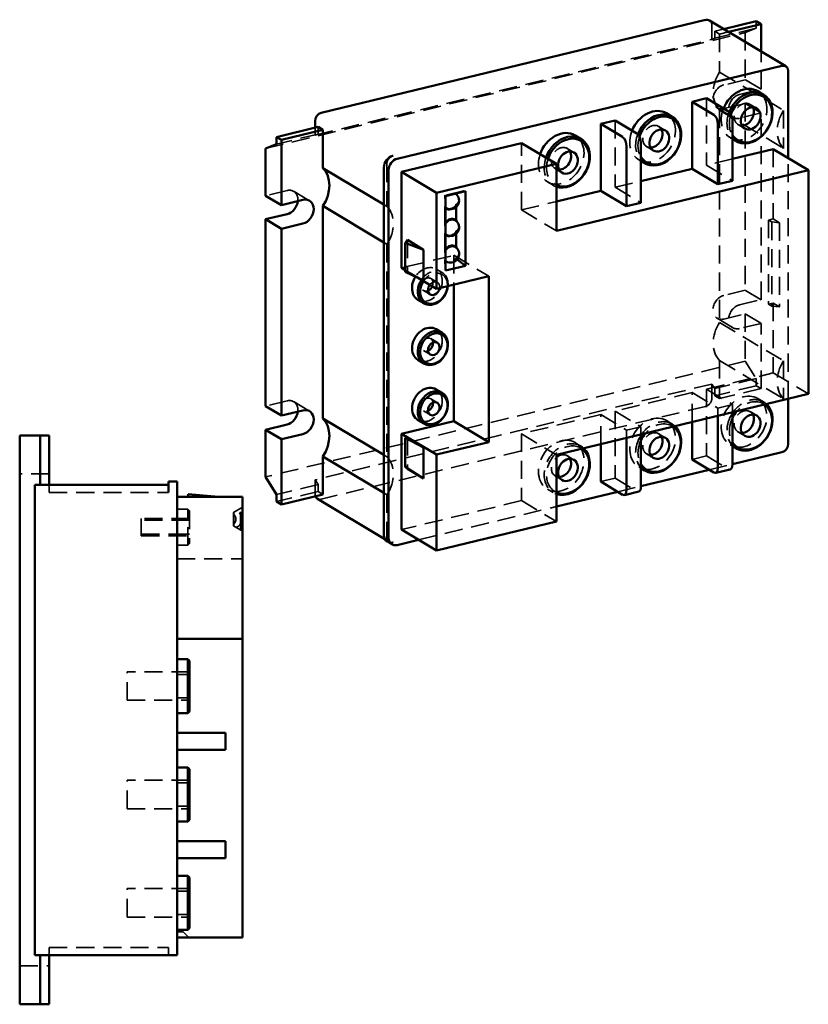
# Model space of a CAD drawing. Header units: millimetres. Extents: x 14 to 290, y 31 to 205.
# Tile 2 of 2: x 151 to 290, y 31 to 205. Entities that reach past the tile are written whole.
import ezdxf

# ---------------------------------------------------------------- set-up
doc = ezdxf.new("R2010")
doc.units = ezdxf.units.MM
doc.header["$LTSCALE"] = 0.5
doc.linetypes.add('CACHE', pattern=[9.525, 6.35, -3.175])
doc.layers.add('Arêtes cachées(ISO)', color=6, linetype='CACHE', lineweight=35)
doc.layers.add('Arêtes visibles(ISO)', color=7, linetype='Continuous', lineweight=50)

msp = doc.modelspace()

# ---------------------------------------------------------------- linework, layer by layer
at = {"layer": 'Arêtes cachées(ISO)'}
for p, q in [((273.29, 203.52), (273.29, 201.05)), ((281.11, 203.02), (273.8, 201.25)), ((275.36, 202.87), (273.8, 202.5)), ((281.11, 203.02), (279.18, 202.25)), ((281.11, 204.26), (281.11, 203.02)), ((194.75, 181.87), (279.18, 202.25)), ((203.48, 184.2), (273.29, 201.05)), ((273.29, 201.05), (273.8, 201.25)), ((273.8, 201.25), (273.8, 202.5)), ((273.8, 202.5), (274.66, 201.98)), ((276.22, 202.36), (274.66, 201.98)), ((274.66, 201.98), (274.66, 195.29)), ((279.18, 202.25), (279.18, 193.95)), ((281.96, 192.28), (281.96, 198.92)), ((274.66, 195.29), (285.92, 188.55)), ((279.18, 193.95), (275.38, 193.03)), ((281.96, 192.28), (279.18, 193.95)), ((278.16, 191.36), (281.96, 192.28)), ((272.35, 190.69), (272.35, 178.92)), ((274.22, 189.02), (277.01, 187.35)), ((275.38, 188.87), (279.18, 189.78)), ((279.18, 189.78), (279.18, 156.95)), ((279.18, 189.78), (281.96, 188.11)), ((281.19, 188.92), (280.02, 189.63)), ((274.66, 188.61), (274.66, 151.26)), ((274.66, 188.61), (285.92, 181.87)), ((281.96, 188.11), (278.16, 187.2)), ((281.96, 155.28), (281.96, 188.11)), ((285.92, 188.55), (285.92, 181.87)), ((203.48, 184.2), (203.48, 185.52)), ((203.99, 185.65), (203.99, 184.4)), ((256.27, 186.81), (256.27, 175.04)), ((265.11, 185.04), (263.93, 185.75)), ((279.07, 185.38), (277.89, 186.08)), ((203.99, 184.4), (196.68, 182.64)), ((203.99, 184.4), (203.48, 184.2)), ((276.51, 183.78), (276.9, 183.55)), ((239.78, 171.06), (239.78, 182.83)), ((249.03, 181.16), (247.85, 181.87)), ((262.99, 181.49), (261.81, 182.2)), ((284.1, 181.76), (284.1, 169.48)), ((286.72, 137.85), (286.72, 180.19)), ((216.1, 179.11), (216.1, 171.69)), ((260.43, 179.9), (260.82, 179.66)), ((276.9, 180.02), (272.35, 178.92)), ((272.35, 178.92), (276.9, 176.2)), ((246.91, 177.61), (245.73, 178.32)), ((244.35, 176.02), (245.37, 175.41)), ((256.27, 175.04), (260.82, 176.14)), ((256.27, 175.04), (260.82, 172.31)), ((198.55, 174.49), (194.75, 173.57)), ((202.5, 172.67), (199.71, 174.34)), ((226.38, 173.65), (226.32, 173.53)), ((226.4, 173.55), (226.32, 173.53)), ((226.32, 173.53), (226.32, 173.45)), ((226.33, 173.34), (226.33, 173.19)), ((229.59, 174.42), (226.38, 173.65)), ((226.38, 173.65), (226.4, 173.5)), ((226.65, 173.62), (226.51, 173.58)), ((228.23, 174), (228.09, 173.97)), ((228.1, 173.96), (228.14, 173.94)), ((228.31, 174.01), (228.23, 173.99)), ((229.59, 174.42), (228.31, 174.01)), ((228.31, 174.01), (228.31, 173.96)), ((228.31, 173.94), (228.31, 173.93)), ((228.41, 173.69), (228.41, 173.71)), ((229.95, 174.35), (229.59, 174.42)), ((215.59, 172), (216.1, 171.69)), ((226.32, 171.44), (226.32, 168.75)), ((226.33, 171.61), (226.33, 171.46)), ((228.31, 171.92), (228.31, 171.56)), ((228.41, 171.96), (228.41, 172.11)), ((239.78, 171.06), (245.95, 172.55)), ((226.55, 171.4), (226.6, 171.36)), ((239.78, 171.06), (245.95, 167.37)), ((226.33, 168.64), (226.33, 168.49)), ((228.09, 169.27), (228.14, 169.24)), ((228.31, 169.24), (228.31, 169.23)), ((228.41, 168.99), (228.41, 169.01)), ((283.26, 169.28), (284.1, 169.48)), ((283.26, 169.28), (283.26, 154.48)), ((283.26, 169.28), (283.82, 168.94)), ((283.82, 168.94), (283.82, 154.14)), ((285.21, 168.82), (283.82, 168.94)), ((284.1, 169.48), (285.21, 168.82)), ((285.21, 168.82), (285.21, 154.02)), ((226.32, 166.74), (226.32, 164.05)), ((226.33, 166.91), (226.33, 166.76)), ((226.55, 166.7), (226.6, 166.66)), ((228.31, 167.22), (228.31, 166.86)), ((228.41, 167.26), (228.41, 167.41)), ((215.59, 165.32), (216.1, 165.02)), ((216.1, 165.02), (216.1, 127.67)), ((219.73, 165.78), (219.73, 160.26)), ((228.09, 164.57), (228.14, 164.54)), ((228.31, 164.54), (228.31, 164.53)), ((219.65, 161.09), (227.88, 163.08)), ((226.33, 163.94), (226.33, 163.79)), ((227.88, 163.08), (227.88, 157.9)), ((227.88, 163.08), (234.04, 159.39)), ((228.41, 164.29), (228.41, 164.31)), ((219.52, 161.06), (218.68, 160.86)), ((219.52, 161.06), (219.65, 161.09)), ((226.32, 162.04), (226.32, 161.96)), ((226.4, 161.98), (226.32, 161.96)), ((226.4, 160.4), (226.32, 161.96)), ((226.33, 162.21), (226.33, 162.06)), ((226.56, 161.99), (226.6, 161.97)), ((228.09, 162.29), (228.23, 162.32)), ((228.31, 162.44), (228.23, 162.42)), ((228.31, 162.52), (228.31, 162.44)), ((228.47, 162.32), (228.31, 162.44)), ((228.41, 162.56), (228.41, 162.72)), ((219.34, 160.46), (221.66, 159.07)), ((219.73, 160.26), (219.34, 160.16)), ((219.73, 160.26), (222.58, 158.64)), ((224.81, 160.65), (225.83, 160.04)), ((223.82, 159.01), (225, 158.3)), ((222.56, 156.9), (223.74, 156.19)), ((279.18, 156.95), (275.38, 156.03)), ((281.96, 155.28), (279.18, 156.95)), ((278.16, 154.36), (281.96, 155.28)), ((284.1, 154.68), (283.26, 154.48)), ((283.82, 154.14), (283.26, 154.48)), ((283.82, 154.14), (285.21, 154.02)), ((284.1, 154.68), (285.21, 154.02)), ((284.1, 154.68), (284.1, 142.4)), ((275.38, 151.87), (279.18, 152.79)), ((279.18, 152.79), (279.18, 144.48)), ((279.18, 152.79), (281.96, 151.12)), ((274.22, 152.02), (277.01, 150.35)), ((274.66, 151.26), (285.92, 144.52)), ((281.96, 151.12), (278.16, 150.2)), ((281.96, 139.65), (281.96, 151.12)), ((223.82, 148.43), (225, 147.73)), ((222.56, 146.33), (223.74, 145.62)), ((279.18, 144.48), (194.75, 124.11)), ((274.66, 144.58), (274.66, 137.89)), ((274.66, 144.58), (285.92, 137.84)), ((279.18, 144.48), (281.11, 141.41)), ((285.92, 144.52), (285.92, 137.84)), ((272.35, 139.56), (284.1, 142.4)), ((284.1, 142.4), (290.27, 138.71)), ((273.29, 140.45), (203.48, 123.6)), ((273.29, 140.45), (273.29, 137.99)), ((273.8, 139.64), (273.29, 140.45)), ((281.11, 141.41), (273.8, 139.64)), ((281.11, 141.41), (281.11, 140.16)), ((269.82, 138.95), (256.27, 135.68)), ((269.82, 138.95), (274.37, 136.22)), ((269.82, 133.77), (269.82, 138.95)), ((272.35, 139.56), (272.35, 127.8)), ((272.35, 139.56), (276.9, 136.84)), ((281.11, 140.16), (273.8, 138.4)), ((273.8, 138.4), (273.8, 139.64)), ((281.96, 139.65), (274.66, 137.89)), ((281.11, 140.16), (281.96, 139.65)), ((198.55, 137.49), (194.75, 136.57)), ((202.5, 135.67), (199.71, 137.34)), ((223.82, 137.86), (225, 137.16)), ((274.66, 137.89), (273.8, 138.4)), ((276.9, 136.84), (274.37, 136.22)), ((276.9, 135.48), (276.9, 136.84)), ((281.39, 137.9), (282.41, 137.29)), ((272.2, 136.52), (204.57, 120.2)), ((222.56, 135.75), (223.74, 135.05)), ((253.73, 135.07), (239.78, 131.7)), ((253.73, 135.07), (258.29, 132.34)), ((253.73, 129.89), (253.73, 135.07)), ((256.27, 135.68), (256.27, 123.91)), ((256.27, 135.68), (260.82, 132.95)), ((274.37, 136.22), (274.37, 134.87)), ((281.19, 134.89), (280.02, 135.59)), ((265.31, 134.01), (266.33, 133.41)), ((239.78, 131.7), (239.78, 119.94)), ((239.78, 131.7), (245.95, 128.01)), ((260.82, 132.95), (258.29, 132.34)), ((258.29, 132.34), (258.29, 130.99)), ((260.82, 131.6), (260.82, 132.95)), ((265.11, 131.01), (263.93, 131.71)), ((279.07, 131.34), (277.89, 132.05)), ((219.73, 131.06), (219.73, 125.54)), ((249.23, 130.13), (250.25, 129.52)), ((262.99, 127.46), (261.81, 128.17)), ((276.51, 129.75), (276.9, 129.51)), ((215.59, 127.97), (216.1, 127.67)), ((249.03, 127.13), (247.85, 127.83)), ((272.35, 127.8), (269.82, 127.19)), ((272.35, 127.8), (276.21, 125.49)), ((260.43, 125.86), (260.82, 125.63)), ((272.82, 125.39), (276.9, 126.38)), ((156.7, 124.63), (151.5, 124.63)), ((203.48, 123.6), (203.99, 122.79)), ((203.48, 121.14), (203.48, 123.6)), ((246.91, 123.58), (245.73, 124.28)), ((256.27, 123.91), (253.73, 123.3)), ((256.27, 123.91), (260.12, 121.6)), ((156.7, 121.38), (156.7, 122.73)), ((156.7, 121.38), (177.7, 121.38)), ((177.7, 121.43), (177.7, 121.38)), ((203.99, 122.79), (196.68, 121.03)), ((203.99, 121.55), (196.68, 119.79)), ((203.99, 122.79), (203.99, 121.55)), ((203.99, 121.55), (204.84, 121.03)), ((215.59, 121.3), (216.1, 120.99)), ((244.35, 121.98), (245.37, 121.37)), ((256.73, 121.51), (260.82, 122.49)), ((216.1, 120.99), (216.1, 113.58)), ((239.78, 119.94), (218.68, 114.84)), ((239.78, 119.94), (245.95, 116.25)), ((179.2, 118.43), (181.1, 118.43)), ((181.1, 112.13), (181.1, 118.43)), ((181.4, 118.13), (181.1, 118.43)), ((181.4, 118.13), (181.4, 112.43)), ((190.7, 118.78), (189.1, 117.85)), ((189.1, 117.76), (189.1, 117.85)), ((189.1, 117.61), (189.1, 117.76)), ((189.2, 117.91), (189.2, 117.7)), ((190.35, 114.78), (190.35, 118.58)), ((221.68, 113.05), (245.95, 118.9)), ((181.4, 116.78), (172.9, 116.78)), ((172.9, 113.78), (172.9, 116.78)), ((181.4, 116.51), (172.9, 116.51)), ((179.2, 116.51), (181.4, 116.51)), ((189.1, 115.75), (189.1, 117.61)), ((189.2, 117.7), (189.2, 117.53)), ((189.2, 115.83), (189.2, 117.53)), ((189.1, 115.59), (189.1, 115.75)), ((189.1, 115.5), (189.1, 115.59)), ((190.7, 114.58), (189.1, 115.5)), ((189.2, 115.83), (189.2, 115.66)), ((189.2, 115.66), (189.2, 115.44)), ((172.9, 114.05), (181.4, 114.05)), ((172.9, 113.78), (181.4, 113.78)), ((179.2, 114.05), (181.4, 114.05)), ((215.77, 113.18), (216.53, 112.73)), ((217.11, 112.62), (217.2, 112.64)), ((179.2, 112.13), (181.1, 112.13)), ((181.4, 112.43), (181.1, 112.13)), ((179.2, 109.73), (190.7, 109.73)), ((181.4, 89.83), (170.4, 89.83)), ((170.4, 84.83), (170.4, 89.83)), ((181.4, 89.4), (179.2, 89.4)), ((181.4, 85.26), (179.2, 85.26)), ((170.4, 84.83), (181.4, 84.83)), ((181.4, 70.78), (170.4, 70.78)), ((170.4, 65.78), (170.4, 70.78)), ((181.4, 70.35), (179.2, 70.35)), ((181.4, 66.21), (179.2, 66.21)), ((170.4, 65.78), (181.4, 65.78)), ((181.4, 51.73), (170.4, 51.73)), ((170.4, 46.73), (170.4, 51.73)), ((181.4, 51.3), (179.2, 51.3)), ((181.4, 47.16), (179.2, 47.16)), ((170.4, 46.73), (181.4, 46.73)), ((180.25, 44.13), (179.2, 44.13)), ((180.25, 44.13), (181.25, 43.13)), ((156.7, 40.03), (156.7, 41.38)), ((156.7, 41.38), (177.7, 41.38)), ((177.7, 40.03), (177.7, 41.38)), ((151.5, 38.13), (156.7, 38.13))]:
    msp.add_line(p, q, dxfattribs=at)
for centre, start, end in [((227.32, 172.68), 55.7863, 58.4479), ((227.32, 172.68), 239.0871, 240.4272), ((227.32, 167.98), 57.747, 59.0871), ((227.32, 167.98), 239.0871, 240.4272), ((227.32, 163.29), 57.747, 59.0871), ((189.1, 116.68), 287.2265, 72.7735)]:
    msp.add_arc(centre, 1.5, start, end, dxfattribs=at)
for centre, major_axis, ratio, start_param, end_param in [((272.2, 203.25), (0.67, 1.12), 0.780613, 5.366906, 6.283309), ((278.16, 192.79), (-2.83, -4.72), 0.780842, 4.650756, 6.082426), ((275.38, 190.95), (-1.16, -1.93), 0.780842, 3.795795, 6.937387), ((278.95, 187.86), (-2.44, -4.08), 0.780842, 4.916045, 9.424778), ((278.16, 189.28), (-1.16, -1.93), 0.780842, 3.795795, 6.937387), ((278.95, 187.86), (-1.06, -1.77), 0.780842, 2.701772, 6.723006), ((262.87, 183.97), (-2.44, -4.08), 0.780842, 4.916045, 9.424778), ((279.97, 187.25), (-2.44, -4.08), 0.780842, 4.921024, 6.06601), ((280.13, 187.15), (-2.29, -3.82), 0.780842, 4.983948, 5.902891), ((289.42, 186.05), (-2.83, -4.72), 0.780842, 4.650756, 6.082426), ((262.87, 183.97), (-1.06, -1.77), 0.780842, 2.701772, 6.723006), ((246.79, 180.09), (-2.44, -4.08), 0.780842, 4.978626, 9.424778), ((263.89, 183.36), (-2.44, -4.08), 0.780842, 4.921024, 6.06601), ((264.05, 183.27), (-2.29, -3.82), 0.780842, 4.983948, 5.902891), ((246.79, 180.09), (-1.06, -1.77), 0.780842, 2.701772, 6.723006), ((217.2, 179.37), (-0.67, -1.12), 0.781072, 3.795784, 5.366276), ((247.81, 179.48), (-2.44, -4.08), 0.780842, 4.978626, 6.454613), ((247.97, 179.39), (-2.29, -3.82), 0.780842, 4.997059, 6.368926), ((198.55, 172.4), (1.16, 1.93), 0.780842, 5.241066, 6.937387), ((227.32, 172.68), (-0.77, -1.29), 0.780842, 4.46525, 4.697136), ((227.32, 172.68), (-0.82, -1.37), 0.780842, 4.540703, 4.621682), ((226.23, 173.34), (-0.09, 1.92), 0.054207, 4.712376, 4.767266), ((226.23, 173.34), (-0.08, 1.8), 0.054207, 4.627098, 4.691813), ((226.3, 172.67), (0.02, -1.1), 0.038905, 0.173202, 2.187822), ((227.37, 172.65), (0.82, 1.37), 0.780842, 1.454118, 1.53498), ((227.37, 172.65), (-0.77, -1.29), 0.780842, 4.667019, 4.761851), ((226.23, 173.34), (2.01, 0.66), 0.070185, 1.404933, 1.459823), ((227.37, 172.65), (0.82, 1.37), 0.780842, 1.344221, 1.405116), ((227.04, 173.66), (1.06, 0.3), 0.06119, 0.043724, 2.058344), ((226.23, 173.34), (-1.88, -0.62), 0.070185, 4.461247, 4.525962), ((227.37, 172.65), (-0.77, -1.29), 0.780842, 4.400535, 4.472239), ((227.37, 172.65), (0.77, 1.29), 0.780842, 6.260943, 6.332647), ((226.23, 173.34), (-1.88, -0.62), 0.070185, 3.187051, 3.251766), ((227.32, 172.68), (0.77, 1.29), 0.780842, 6.036046, 6.267932), ((226.23, 173.34), (2.01, 0.66), 0.070185, 6.253191, 6.308081), ((227.37, 172.65), (0.82, 1.37), 0.780842, 6.186473, 6.247369), ((227.32, 172.68), (0.82, 1.37), 0.780842, 6.1115, 6.192478), ((226.23, 173.34), (2.81, -0.75), 0.495425, 0.821977, 0.876868), ((226.23, 173.34), (2.64, -0.71), 0.495425, 0.736699, 0.801414), ((227.79, 173.03), (0.648, -0.89), 0.819747, 6.120811, 8.135431), ((227.37, 172.65), (0.77, 1.29), 0.780842, 5.971331, 6.091983), ((212.6, 167.51), (2.83, 4.72), 0.780842, 4.650756, 6.082426), ((227.32, 172.68), (-0.77, -1.29), 0.780842, 6.036046, 7.838728), ((226.23, 173.34), (-0.08, 1.8), 0.054207, 3.352902, 3.417617), ((226.23, 173.34), (0.09, -1.92), 0.054207, 0.135856, 0.190746), ((227.32, 172.68), (-0.82, -1.37), 0.780842, 6.1115, 6.192869), ((227.37, 172.65), (-0.77, -1.29), 0.780842, 5.971331, 6.066163), ((227.37, 172.65), (-0.82, -1.37), 0.780842, 6.05661, 6.137471), ((227.32, 172.68), (-0.82, -1.37), 0.780842, 0, 1.48009), ((227.37, 172.65), (-0.77, -1.29), 0.780842, 0.191202, 1.620258), ((227.37, 172.65), (-0.82, -1.37), 0.780842, 0.69978, 1.53498), ((226.23, 173.34), (2.64, -0.71), 0.495425, 5.745689, 5.810404), ((226.23, 173.34), (-2.81, 0.75), 0.495425, 2.528643, 2.583533), ((227.32, 167.98), (0.77, 1.29), 0.780842, 6.036046, 7.838728), ((227.32, 167.98), (-0.82, -1.37), 0.780842, 4.540313, 4.621682), ((226.23, 168.64), (-0.09, 1.92), 0.054207, 4.712376, 4.767266), ((226.3, 167.97), (0.02, -1.1), 0.038905, 0.173202, 2.187822), ((226.23, 168.64), (-0.08, 1.8), 0.054207, 4.627098, 4.691813), ((227.37, 167.95), (0.82, 1.37), 0.780842, 1.454118, 1.53498), ((227.37, 167.95), (-0.77, -1.29), 0.780842, 4.667019, 4.761851), ((227.32, 167.98), (0.82, 1.37), 0.780842, 6.1115, 6.283185), ((226.23, 168.64), (2.81, -0.75), 0.495425, 0.821977, 0.876868), ((226.23, 168.64), (2.64, -0.71), 0.495425, 0.736699, 0.801414), ((227.79, 168.33), (0.648, -0.89), 0.819747, 6.120811, 8.135431), ((227.37, 167.95), (0.77, 1.29), 0.780842, 5.971331, 6.091983), ((227.32, 167.98), (-0.77, -1.29), 0.780842, 6.036046, 7.838728), ((226.23, 168.64), (-0.08, 1.8), 0.054207, 3.352902, 3.417617), ((226.23, 168.64), (0.09, -1.92), 0.054207, 0.135856, 0.190746), ((227.32, 167.98), (-0.82, -1.37), 0.780842, 6.1115, 6.192869), ((227.37, 167.95), (-0.77, -1.29), 0.780842, 5.971331, 6.066163), ((227.37, 167.95), (-0.82, -1.37), 0.780842, 6.05661, 6.137471), ((227.32, 167.98), (-0.82, -1.37), 0.780842, 0, 1.48009), ((227.37, 167.95), (-0.77, -1.29), 0.780842, 0.191202, 1.620258), ((227.37, 167.95), (-0.82, -1.37), 0.780842, 0.69978, 1.53498), ((226.23, 168.64), (2.64, -0.71), 0.495425, 5.745689, 5.810404), ((226.23, 168.64), (-2.81, 0.75), 0.495425, 2.528643, 2.583533), ((227.32, 163.29), (0.77, 1.29), 0.780842, 6.036046, 7.838728), ((227.32, 163.29), (0.82, 1.37), 0.780842, 6.1115, 6.283185), ((226.23, 163.94), (2.81, -0.75), 0.495425, 0.821977, 0.876868), ((227.32, 163.29), (-0.82, -1.37), 0.780842, 4.540313, 4.621682), ((226.23, 163.94), (-0.09, 1.92), 0.054207, 4.712376, 4.767266), ((226.3, 163.27), (0.02, -1.1), 0.038905, 0.173202, 2.187822), ((226.23, 163.94), (-0.08, 1.8), 0.054207, 4.627098, 4.691813), ((227.37, 163.25), (0.82, 1.37), 0.780842, 1.454118, 1.53498), ((227.37, 163.25), (-0.77, -1.29), 0.780842, 4.667019, 4.761851), ((226.23, 163.94), (2.64, -0.71), 0.495425, 0.736699, 0.801414), ((227.79, 163.63), (0.648, -0.89), 0.819747, 6.120811, 8.135431), ((227.37, 163.25), (0.77, 1.29), 0.780842, 5.971331, 6.091983), ((223.19, 157.95), (-1.62, -2.7), 0.780842, 0, 4.675866), ((226.23, 163.94), (-0.08, 1.8), 0.054207, 3.352902, 3.417617), ((227.32, 163.29), (-0.77, -1.29), 0.780842, 6.036046, 6.267932), ((226.23, 163.94), (0.09, -1.92), 0.054207, 0.135856, 0.190746), ((227.32, 163.29), (-0.82, -1.37), 0.780842, 6.1115, 6.192478), ((227.37, 163.25), (-0.77, -1.29), 0.780842, 5.971331, 6.066163), ((227.37, 163.25), (-0.82, -1.37), 0.780842, 6.05661, 6.137471), ((226.23, 163.94), (-1.72, 2.26), 0.456697, 2.198268, 2.198462), ((226.23, 163.94), (-1.61, 2.12), 0.456697, 2.273721, 2.303205), ((227.04, 162.63), (-1.02, 0.42), 0.719652, 1.358657, 1.404687), ((227.04, 162.63), (1.02, -0.42), 0.719652, 5.000133, 6.514869), ((227.37, 163.25), (0.77, 1.29), 0.780842, 4.400535, 4.761851), ((226.23, 163.94), (-1.61, 2.12), 0.456697, 3.547917, 3.612632), ((227.32, 163.29), (0.77, 1.29), 0.780842, 4.46525, 4.697136), ((227.37, 163.25), (-0.82, -1.37), 0.780842, 1.344221, 1.53498), ((227.32, 163.29), (0.82, 1.37), 0.780842, 4.540703, 4.621682), ((226.23, 163.94), (-1.72, 2.26), 0.456697, 3.633195, 3.688085), ((226.23, 163.94), (2.64, -0.71), 0.495425, 5.745689, 5.810404), ((226.23, 163.94), (-2.81, 0.75), 0.495425, 2.528643, 2.583533), ((224.21, 157.34), (1.62, 2.7), 0.780842, 5.254008, 7.799208), ((224.37, 157.25), (1.46, 2.45), 0.780842, 5.293604, 7.793436), ((223.19, 157.95), (-0.63, -1.05), 0.780842, 1.711537, 7.081066), ((224.37, 157.25), (0.63, 1.05), 0.780842, 5.196721, 7.713241), ((275.38, 153.95), (-1.16, -1.93), 0.780842, 3.795795, 6.937387), ((278.16, 152.28), (-1.16, -1.93), 0.780842, 3.795795, 6.937387), ((278.16, 148.77), (-2.83, -4.72), 0.780842, 4.650756, 6.082426), ((223.19, 147.38), (-1.62, -2.7), 0.780842, 0, 3.141593), ((223.19, 147.38), (-0.63, -1.05), 0.780842, 2.343712, 7.081066), ((289.42, 142.03), (-2.83, -4.72), 0.780842, 4.650756, 6.082426), ((223.19, 136.81), (-1.62, -2.7), 0.780842, 0, 3.141593), ((198.55, 135.41), (1.16, 1.93), 0.780842, 5.241066, 6.937387), ((223.19, 136.81), (-0.63, -1.05), 0.780842, 2.343712, 7.081066), ((272.2, 137.72), (0.67, 1.12), 0.781072, 3.795784, 5.366276), ((279.97, 133.21), (2.44, 4.08), 0.780842, 6.122363, 7.752411), ((280.13, 133.12), (2.29, 3.82), 0.780842, 6.237493, 7.637281), ((279.97, 133.21), (-2.44, -4.08), 0.780842, 4.667172, 6.06601), ((278.95, 133.82), (-1.06, -1.77), 0.780842, 2.701772, 6.723006), ((263.89, 129.33), (2.44, 4.08), 0.780842, 6.122363, 7.752411), ((264.05, 129.23), (2.29, 3.82), 0.780842, 6.237493, 7.637281), ((280.13, 133.12), (-2.29, -3.82), 0.780842, 4.83029, 5.902891), ((262.87, 129.94), (-1.06, -1.77), 0.780842, 2.701772, 6.723006), ((247.81, 125.45), (2.44, 4.08), 0.780842, 6.122363, 9.596206), ((263.89, 129.33), (-2.44, -4.08), 0.780842, 4.667172, 6.06601), ((264.05, 129.23), (-2.29, -3.82), 0.780842, 4.83029, 5.902891), ((247.97, 125.35), (-2.29, -3.82), 0.780842, 3.0959, 6.368926), ((246.79, 126.06), (-1.06, -1.77), 0.780842, 2.701772, 6.723006), ((212.6, 123.48), (2.83, 4.72), 0.780842, 4.650756, 6.082426), ((276.21, 126.69), (0.31, -1.26), 0.495743, 5.830102, 6.283185), ((260.12, 122.81), (0.31, -1.26), 0.495743, 5.830102, 6.283185), ((204.57, 121.4), (-0.67, -1.12), 0.780613, 5.366906, 5.733739), ((204.57, 121.4), (-0.67, -1.12), 0.780613, 0.000123, 0.654212), ((187.06, 116.68), (-2.77, 0), 0.57735, 3.831611, 3.886501), ((187.06, 116.68), (-2.6, 0), 0.57735, 3.746333, 3.811048), ((188.59, 116.68), (0, 1.1), 0.866025, 3.705079, 5.719699), ((187.06, 116.68), (-2.6, 0), 0.57735, 2.472137, 2.536852), ((187.06, 116.68), (-2.77, 0), 0.57735, 2.396684, 2.451574), ((217.2, 113.84), (-0.67, -1.12), 0.780613, 5.366906, 6.937398), ((217.11, 114.28), (-0.92, -1.54), 0.780842, 0, 0.654202)]:
    msp.add_ellipse(centre, major_axis=major_axis, ratio=ratio, start_param=start_param, end_param=end_param, dxfattribs=at)
for centre in [(278.95, 133.82), (262.87, 129.94), (246.79, 126.06)]:
    msp.add_ellipse(centre, major_axis=(2.44, 4.08), ratio=0.780842, dxfattribs=at)
at = {"layer": 'Arêtes visibles(ISO)'}
for p, q in [((204.57, 188.13), (272.2, 204.46)), ((272.86, 204.37), (286.29, 196.33)), ((281.11, 204.26), (275.36, 202.87)), ((281.96, 203.75), (276.22, 202.36)), ((281.96, 203.75), (281.11, 204.26)), ((281.96, 198.92), (281.96, 203.75)), ((285.62, 196.42), (217.92, 180.07)), ((286.72, 180.19), (286.72, 195.48)), ((269.82, 190.08), (272.35, 190.69)), ((272.35, 190.69), (276.21, 188.38)), ((281.39, 191.93), (282.41, 191.32)), ((269.82, 190.08), (273.67, 187.77)), ((269.82, 178.31), (269.82, 190.08)), ((265.31, 188.05), (266.33, 187.44)), ((203.99, 185.65), (196.68, 183.88)), ((203.48, 185.52), (203.48, 186.67)), ((204.84, 185.13), (203.99, 185.65)), ((253.73, 186.2), (256.27, 186.81)), ((253.73, 186.2), (257.59, 183.89)), ((253.73, 174.43), (253.73, 186.2)), ((256.27, 186.81), (260.12, 184.5)), ((274.37, 186.15), (274.37, 175.59)), ((276.9, 176.2), (276.9, 186.76)), ((196.68, 183.88), (197.54, 183.37)), ((196.68, 182.64), (196.68, 183.88)), ((204.84, 185.13), (197.54, 183.37)), ((204.84, 178.43), (204.84, 185.13)), ((249.23, 184.17), (250.25, 183.56)), ((276.9, 183.55), (277.53, 183.17)), ((194.75, 181.87), (196.68, 182.64)), ((194.75, 173.57), (194.75, 181.87)), ((197.54, 183.37), (197.54, 171.9)), ((218.68, 177.74), (239.78, 182.83)), ((239.78, 182.83), (245.95, 179.14)), ((258.29, 182.27), (258.29, 171.7)), ((260.82, 172.31), (260.82, 182.88)), ((217.2, 180.58), (217.11, 180.56)), ((284.1, 181.76), (276.9, 180.02)), ((284.1, 181.76), (290.27, 178.07)), ((204.84, 178.43), (215.59, 172)), ((215.59, 178.52), (215.59, 113.92)), ((224.84, 174.05), (245.95, 179.14)), ((245.95, 179.14), (245.95, 167.37)), ((260.82, 179.66), (261.45, 179.29)), ((216.4, 178.04), (216.4, 113.44)), ((218.68, 160.86), (218.68, 177.74)), ((218.68, 177.74), (224.84, 174.05)), ((245.95, 167.37), (290.27, 178.07)), ((260.82, 176.14), (269.82, 178.31)), ((269.82, 178.31), (274.37, 175.59)), ((290.27, 178.07), (290.27, 138.71)), ((274.37, 175.59), (276.9, 176.2)), ((194.75, 173.57), (197.54, 171.9)), ((224.84, 157.17), (224.84, 174.05)), ((226.4, 173.5), (229.95, 174.35)), ((226.4, 160.4), (226.4, 173.5)), ((228.31, 173.96), (228.31, 173.94)), ((228.41, 173.71), (228.41, 173.84)), ((229.95, 174.35), (229.95, 161.26)), ((245.95, 172.55), (253.73, 174.43)), ((253.73, 174.43), (258.29, 171.7)), ((197.54, 171.9), (201.34, 172.82)), ((204.84, 134.41), (204.84, 171.76)), ((204.84, 171.76), (215.59, 165.32)), ((228.31, 171.56), (228.31, 169.24)), ((258.29, 171.7), (260.82, 172.31)), ((194.75, 169.41), (198.55, 170.32)), ((226.5, 171.31), (226.55, 171.28)), ((197.54, 167.74), (194.75, 169.41)), ((194.75, 136.57), (194.75, 169.41)), ((201.34, 168.65), (197.54, 167.74)), ((228.14, 169.36), (228.19, 169.32)), ((228.41, 169.01), (228.41, 169.14)), ((197.54, 167.74), (197.54, 134.9)), ((226.5, 166.61), (226.55, 166.58)), ((228.31, 166.86), (228.31, 164.54)), ((219.34, 165.25), (219.73, 165.78)), ((219.34, 160.16), (219.34, 165.25)), ((222.58, 164.07), (219.34, 165.25)), ((222.58, 164.07), (219.73, 165.78)), ((228.14, 164.66), (228.19, 164.63)), ((222.58, 158.64), (222.58, 164.07)), ((228.41, 164.31), (228.41, 164.45)), ((229.95, 161.26), (226.4, 160.4)), ((226.51, 161.9), (226.65, 161.94)), ((229.95, 161.26), (228.47, 162.32)), ((218.68, 160.86), (219.34, 160.46)), ((219.34, 160.16), (222.58, 158.64)), ((234.04, 159.39), (224.84, 157.17)), ((234.04, 130.25), (234.04, 159.39)), ((221.66, 159.07), (224.84, 157.17)), ((227.88, 157.9), (227.88, 133.94)), ((221.57, 155.25), (222.59, 154.64)), ((224.81, 150.08), (225.83, 149.47)), ((221.57, 144.68), (222.59, 144.07)), ((224.81, 139.51), (225.83, 138.9)), ((290.27, 138.71), (245.95, 128.01)), ((286.72, 129.95), (286.72, 137.85)), ((194.75, 136.57), (197.54, 134.9)), ((197.54, 134.9), (201.34, 135.82)), ((276.9, 126.27), (276.9, 135.48)), ((194.75, 132.41), (198.55, 133.33)), ((204.84, 134.41), (215.59, 127.97)), ((218.68, 131.72), (227.88, 133.94)), ((221.57, 134.11), (222.59, 133.5)), ((227.88, 133.94), (234.04, 130.25)), ((269.82, 127.19), (269.82, 133.77)), ((274.37, 134.87), (274.37, 125.66)), ((197.54, 130.74), (194.75, 132.41)), ((194.75, 124.11), (194.75, 132.41)), ((201.34, 131.66), (197.54, 130.74)), ((218.68, 114.84), (218.68, 131.72)), ((218.68, 131.72), (224.84, 128.03)), ((260.82, 122.39), (260.82, 131.6)), ((151.5, 31.38), (151.5, 131.38)), ((155.1, 131.38), (151.5, 131.38)), ((156.7, 131.38), (155.1, 131.38)), ((155.1, 122.73), (155.1, 131.38)), ((156.7, 122.73), (156.7, 131.38)), ((197.54, 130.74), (197.54, 119.27)), ((219.73, 131.06), (219.34, 130.96)), ((219.34, 130.96), (222.58, 129.27)), ((219.34, 130.96), (219.34, 125.88)), ((222.58, 129.27), (219.73, 131.06)), ((224.84, 128.03), (234.04, 130.25)), ((253.73, 123.3), (253.73, 129.89)), ((258.29, 130.99), (258.29, 121.78)), ((222.58, 123.83), (222.58, 129.27)), ((276.9, 129.51), (277.53, 129.14)), ((276.9, 126.38), (285.62, 128.48)), ((204.84, 121.03), (204.84, 127.73)), ((204.84, 127.73), (215.59, 121.3)), ((224.84, 111.15), (224.84, 128.03)), ((245.95, 128.01), (245.95, 116.25)), ((269.82, 127.19), (273.67, 124.87)), ((222.58, 123.83), (219.34, 125.88)), ((219.34, 125.88), (219.73, 125.54)), ((219.73, 125.54), (222.58, 123.83)), ((260.82, 125.63), (261.45, 125.25)), ((260.82, 122.49), (272.82, 125.39)), ((273.98, 124.81), (276.51, 125.42)), ((177.7, 121.53), (177.7, 123.33)), ((179.2, 123.33), (177.7, 123.33)), ((179.2, 121.53), (179.2, 123.33)), ((196.68, 121.03), (194.75, 124.11)), ((253.73, 123.3), (257.59, 120.99)), ((154.15, 122.73), (177.7, 122.73)), ((154.15, 121.43), (154.15, 122.73)), ((154.15, 41.33), (154.15, 121.43)), ((177.7, 121.53), (177.7, 121.43)), ((179.2, 121.53), (179.2, 41.33)), ((245.95, 118.9), (256.73, 121.51)), ((257.9, 120.93), (260.43, 121.54)), ((179.2, 120.63), (190.7, 120.63)), ((186.48, 120.63), (181.16, 121.09)), ((181.16, 121.09), (181.16, 120.63)), ((190.7, 95.63), (190.7, 120.63)), ((196.68, 119.79), (196.68, 121.03)), ((197.54, 119.27), (196.68, 119.79)), ((204.84, 121.03), (197.54, 119.27)), ((203.91, 120.29), (215.77, 113.18)), ((245.95, 116.25), (224.84, 111.15)), ((218.68, 114.84), (224.84, 111.15)), ((216.99, 112.26), (216.19, 112.74)), ((217.92, 112.14), (221.68, 113.05)), ((179.2, 95.63), (190.7, 95.63)), ((190.7, 43.13), (190.7, 95.63)), ((179.2, 92.08), (181.1, 92.08)), ((181.1, 82.58), (181.1, 92.08)), ((181.4, 91.78), (181.1, 92.08)), ((181.4, 91.78), (181.4, 82.88)), ((179.2, 82.58), (181.1, 82.58)), ((181.4, 82.88), (181.1, 82.58)), ((179.2, 79.1), (186.4, 79.1)), ((186.4, 79.1), (187.7, 79.1)), ((187.7, 76.1), (187.7, 79.1)), ((179.2, 76.1), (186.4, 76.1)), ((187.7, 76.1), (186.4, 76.1)), ((179.2, 73.03), (181.1, 73.03)), ((181.1, 63.53), (181.1, 73.03)), ((181.4, 72.73), (181.1, 73.03)), ((181.4, 72.73), (181.4, 63.83)), ((179.2, 63.53), (181.1, 63.53)), ((181.4, 63.83), (181.1, 63.53)), ((179.2, 60.05), (186.4, 60.05)), ((186.4, 60.05), (187.7, 60.05)), ((187.7, 57.05), (187.7, 60.05)), ((179.2, 57.05), (186.4, 57.05)), ((187.7, 57.05), (186.4, 57.05)), ((179.2, 53.98), (181.1, 53.98)), ((181.1, 44.48), (181.1, 53.98)), ((181.4, 53.68), (181.1, 53.98)), ((181.4, 53.68), (181.4, 44.78)), ((179.2, 44.48), (181.1, 44.48)), ((181.4, 44.78), (181.1, 44.48)), ((179.2, 43.13), (190.7, 43.13)), ((154.15, 40.03), (154.15, 41.33)), ((154.15, 40.03), (179.2, 40.03)), ((155.1, 31.38), (155.1, 40.03)), ((156.7, 31.38), (156.7, 40.03)), ((179.2, 40.03), (179.2, 41.33)), ((151.5, 31.38), (155.1, 31.38)), ((155.1, 31.38), (156.7, 31.38))]:
    msp.add_line(p, q, dxfattribs=at)
for centre, start, end in [((227.32, 172.68), 240.4272, 55.7863), ((227.32, 167.98), 240.4272, 57.747), ((227.32, 163.29), 259.3196, 57.747)]:
    msp.add_arc(centre, 1.5, start, end, dxfattribs=at)
for centre, major_axis, ratio, start_param, end_param in [((272.2, 203.25), (0.67, 1.12), 0.780613, 0.000123, 0.654212), ((285.62, 195.21), (0.67, 1.12), 0.780613, 5.366906, 6.937398), ((278.95, 187.86), (2.44, 4.08), 0.780842, 0, 1.774452), ((279.97, 187.25), (-2.44, -4.08), 0.780842, 6.06601, 11.20421), ((280.13, 187.15), (2.29, 3.82), 0.780842, 2.761299, 8.12554), ((278.95, 187.86), (-1.06, -1.77), 0.780842, 0.439821, 2.701772), ((204.57, 186.93), (-0.67, -1.12), 0.781072, 3.795784, 5.366276), ((262.87, 183.97), (2.44, 4.08), 0.780842, 0, 1.774452), ((263.89, 183.36), (-2.44, -4.08), 0.780842, 6.06601, 11.20421), ((264.05, 183.27), (2.29, 3.82), 0.780842, 2.761299, 8.12554), ((273.67, 186.57), (0.31, -1.26), 0.495743, 1.117713, 2.688509), ((276.21, 187.18), (-0.31, 1.26), 0.495743, 4.259306, 5.830102), ((246.79, 180.09), (2.44, 4.08), 0.780842, 0, 1.837034), ((247.81, 179.48), (-2.44, -4.08), 0.780842, 0.171428, 4.978626), ((247.97, 179.39), (2.29, 3.82), 0.780842, 3.227333, 8.138651), ((257.59, 182.68), (0.31, -1.26), 0.495743, 1.117713, 2.688509), ((260.12, 183.3), (-0.31, 1.26), 0.495743, 4.259306, 5.830102), ((262.87, 183.97), (-1.06, -1.77), 0.780842, 0.439821, 2.701772), ((217.11, 178.89), (-0.92, -1.54), 0.780842, 3.795795, 5.366591), ((217.92, 178.41), (-0.92, -1.54), 0.780842, 3.795795, 5.366591), ((246.79, 180.09), (-1.06, -1.77), 0.780842, 0.439821, 2.701772), ((201.34, 174.25), (2.83, 4.72), 0.780842, 4.650756, 6.082426), ((227.37, 172.65), (-0.77, -1.29), 0.780842, 4.472239, 4.667019), ((227.37, 172.65), (0.82, 1.37), 0.780842, 1.405116, 1.454118), ((227.37, 172.65), (0.77, 1.29), 0.780842, 6.091983, 6.260943), ((227.37, 172.65), (0.82, 1.37), 0.780842, 6.05661, 6.186473), ((198.55, 172.4), (1.16, 1.93), 0.780842, 3.795795, 5.241066), ((201.34, 170.74), (1.16, 1.93), 0.780842, 3.795795, 6.937387), ((227.37, 172.65), (-0.77, -1.29), 0.780842, 6.066163, 6.474387), ((227.37, 172.65), (-0.82, -1.37), 0.780842, 6.137471, 6.982966), ((227.32, 172.68), (-0.82, -1.37), 0.780842, 6.192869, 6.283185), ((227.32, 167.98), (0.82, 1.37), 0.780842, 0, 1.39872), ((227.37, 167.95), (0.82, 1.37), 0.780842, 6.05661, 7.737304), ((227.37, 167.95), (0.77, 1.29), 0.780842, 6.091983, 7.808611), ((227.37, 167.95), (-0.77, -1.29), 0.780842, 6.066163, 6.474387), ((227.37, 167.95), (-0.82, -1.37), 0.780842, 6.137471, 6.982966), ((227.32, 167.98), (-0.82, -1.37), 0.780842, 6.192869, 6.283185), ((227.32, 163.29), (0.82, 1.37), 0.780842, 0, 1.39872), ((227.37, 163.25), (0.82, 1.37), 0.780842, 6.05661, 7.737304), ((227.37, 163.25), (0.77, 1.29), 0.780842, 6.091983, 7.808611), ((227.37, 163.25), (-0.77, -1.29), 0.780842, 6.066163, 6.332647), ((227.37, 163.25), (-0.82, -1.37), 0.780842, 6.137471, 6.247369), ((226.23, 163.94), (-1.72, 2.26), 0.456697, 2.198462, 2.253158), ((227.04, 162.63), (-1.02, 0.42), 0.719652, 1.404687, 1.85854), ((226.23, 163.94), (-1.61, 2.12), 0.456697, 2.303205, 2.338436), ((223.19, 157.95), (-1.62, -2.7), 0.780842, 4.675866, 6.283185), ((224.21, 157.34), (-1.62, -2.7), 0.780842, 4.657615, 8.395601), ((224.37, 157.25), (-1.46, -2.45), 0.780842, 4.651843, 8.435196), ((224.37, 157.25), (-0.63, -1.05), 0.780842, 4.571649, 8.338314), ((223.19, 157.95), (-0.63, -1.05), 0.780842, 0.797881, 1.711537), ((223.19, 147.38), (1.62, 2.7), 0.780842, 0, 3.141593), ((223.19, 147.38), (-0.63, -1.05), 0.780842, 0.797881, 2.343712), ((223.19, 136.81), (1.62, 2.7), 0.780842, 0, 3.141593), ((223.19, 136.81), (-0.63, -1.05), 0.780842, 0.797881, 2.343712), ((279.97, 133.21), (-2.44, -4.08), 0.780842, 6.06601, 9.263956), ((280.13, 133.12), (2.29, 3.82), 0.780842, 2.761299, 6.237493), ((198.55, 135.41), (1.16, 1.93), 0.780842, 3.795795, 5.241066), ((201.34, 133.74), (1.16, 1.93), 0.780842, 3.795795, 6.937387), ((280.13, 133.12), (2.29, 3.82), 0.780842, 1.354096, 1.688698), ((279.97, 133.21), (-2.44, -4.08), 0.780842, 4.610819, 4.667172), ((278.95, 133.82), (-1.06, -1.77), 0.780842, 0.439821, 2.701772), ((201.34, 130.22), (2.83, 4.72), 0.780842, 4.650756, 6.082426), ((263.89, 129.33), (-2.44, -4.08), 0.780842, 6.06601, 9.263956), ((264.05, 129.23), (2.29, 3.82), 0.780842, 2.761299, 6.237493), ((264.05, 129.23), (2.29, 3.82), 0.780842, 1.354096, 1.688698), ((263.89, 129.33), (-2.44, -4.08), 0.780842, 4.610819, 4.667172), ((262.87, 129.94), (-1.06, -1.77), 0.780842, 0.439821, 2.701772), ((285.62, 129.68), (0.67, 1.12), 0.781072, 3.795784, 5.366276), ((247.81, 125.45), (-2.44, -4.08), 0.780842, 0.171428, 2.980771), ((247.97, 125.35), (2.29, 3.82), 0.780842, 3.227333, 6.237493), ((246.79, 126.06), (-1.06, -1.77), 0.780842, 0.439821, 2.701772), ((273.67, 126.08), (0.31, -1.26), 0.495743, 5.830102, 7.400898), ((276.21, 126.69), (0.31, -1.26), 0.495743, 0, 1.117713), ((257.59, 122.2), (0.31, -1.26), 0.495743, 5.830102, 7.400898), ((260.12, 122.81), (0.31, -1.26), 0.495743, 0, 1.117713), ((204.57, 121.4), (-0.67, -1.12), 0.780613, 5.733739, 6.283309), ((217.11, 114.28), (-0.92, -1.54), 0.780842, 5.366591, 6.283185), ((217.92, 113.8), (-0.92, -1.54), 0.780842, 5.366591, 6.937387)]:
    msp.add_ellipse(centre, major_axis=major_axis, ratio=ratio, start_param=start_param, end_param=end_param, dxfattribs=at)
for centre, major_axis in [((280.13, 187.15), (1.06, 1.77)), ((264.05, 183.27), (1.06, 1.77)), ((247.97, 179.39), (1.06, 1.77)), ((224.21, 146.77), (1.62, 2.7)), ((224.37, 146.67), (1.46, 2.45)), ((224.37, 146.67), (0.63, 1.05)), ((224.21, 136.2), (1.62, 2.7)), ((224.37, 136.1), (1.46, 2.45)), ((224.37, 136.1), (0.63, 1.05)), ((280.13, 133.12), (1.06, 1.77)), ((264.05, 129.23), (1.06, 1.77)), ((247.97, 125.35), (1.06, 1.77))]:
    msp.add_ellipse(centre, major_axis=major_axis, ratio=0.780842, dxfattribs=at)

doc.saveas('drawing.dxf')
